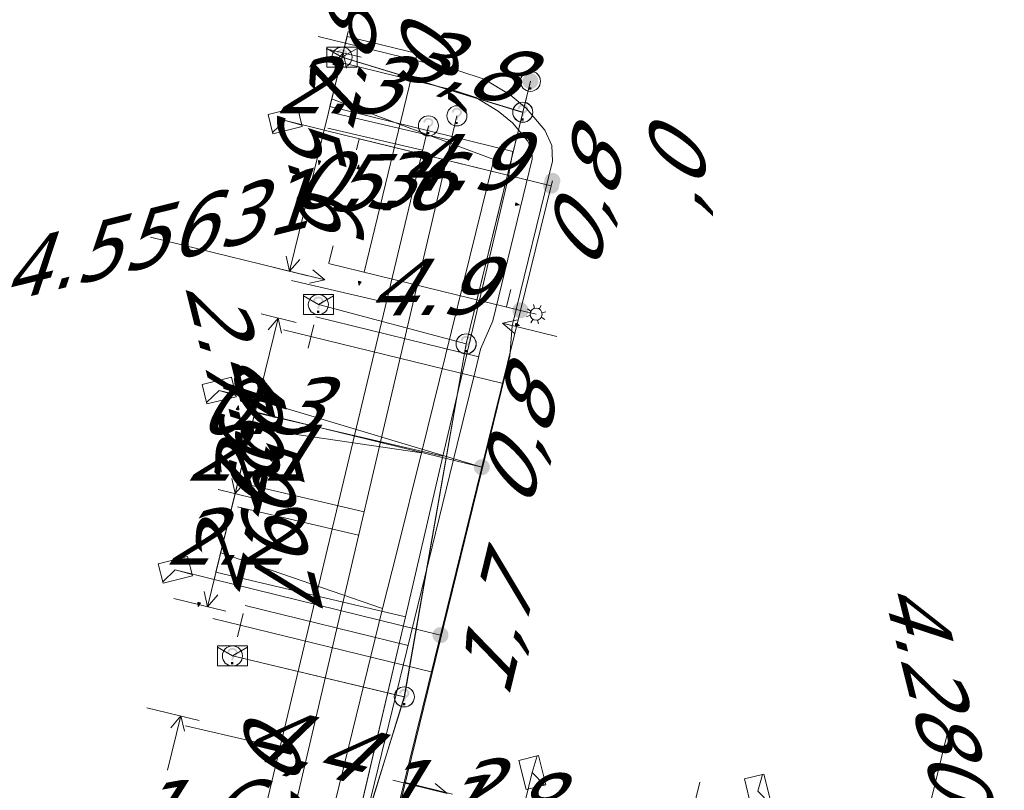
# Model space of a CAD drawing. Header units: metres. Extents: x 124576 to 133557, y 395865 to 402386.
# Tile 64 of 256: x 126165 to 126189, y 398108 to 398128. Entities that reach past the tile are written whole.
import ezdxf
from ezdxf.enums import TextEntityAlignment as Align

# ---------------------------------------------------------------- set-up
doc = ezdxf.new("R2010")
doc.units = ezdxf.units.M
doc.header["$MEASUREMENT"] = 0
for name, color, linetype, lineweight, true_color in [('LG_Datatransport_KPN_BV', 3, 'Continuous', 13, 0x00ff00), ('LG_Datatransport_Reggefiber_Operator_BV', 3, 'Continuous', 13, 0x00ff00), ('LG_Datatransport_Ziggo_BV', 3, 'Continuous', 13, 0x00ff00), ('LG_Laag_Spanning_Enexis_Netbeheer_BV', 7, 'Continuous', 13, 0x960000), ('LG_Riool_Vrij_Verval_Gemeente_Tilburg_Ruimtelijke_Uitvoering', 7, 'Continuous', 13, 0xca00a0), ('LG_unet-4_Brabant_Water', 5, 'Continuous', 13, 0x0000ff), ('LG_warmte_Ennatuurlijk_BV', 7, 'Continuous', 13, 0x008080), ('MV_Datatransport_lijn', 3, 'Continuous', 0, 0x00ff00), ('MV_warmte_lijn', 7, 'Continuous', 0, 0x008080)]:
    doc.layers.add(name, color=color, linetype=linetype, lineweight=lineweight, true_color=true_color)
for name, color, linetype, lineweight in [('LG_Datatransport_P_KPN_BV', 7, 'Continuous', 0), ('LG_Laag_Spanning_P_Enexis_Netbeheer_BV', 7, 'Continuous', 0), ('LG_overig_P_Gemeente_Tilburg_Ruimtelijke_Uitvoering', 7, 'Continuous', 0), ('MV_Datatransport', 7, 'Continuous', 0), ('MV_Laag_Spanning', 7, 'Continuous', 0), ('MV_Laag_Spanning_lijn', 7, 'Continuous', 0), ('MV_Laag_Spanning_pijl', 7, 'Continuous', 0), ('MV_unet-4', 7, 'Continuous', 0), ('MV_warmte', 7, 'Continuous', 0)]:
    doc.layers.add(name, color=color, linetype=linetype, lineweight=lineweight)
doc.styles.add('Klic_Annotatie', font='verdanai.ttf', dxfattribs={"oblique": 20, "height": 1.4})

# ---------------------------------------------------------------- blocks, each defined once
blk = doc.blocks.new('Mof')
at = {"layer": 'LG_Laag_Spanning_P_Enexis_Netbeheer_BV'}
h = blk.add_hatch(color=256, dxfattribs=at)
edge = h.paths.add_edge_path()
edge.add_arc((0, 0), 2, 0, 360)
blk = doc.blocks.new('DeliveryPoint')
at = {"layer": 'LG_Laag_Spanning_P_Enexis_Netbeheer_BV', "flags": 128}
blk.add_lwpolyline([(-3.75, -2.5), (3.75, -2.5), (3.75, 2.5), (-3.75, 2.5), (-3.75, -2.5)], close=True, dxfattribs=at)
blk.add_lwpolyline([(-3.75, 2.5), (-3.75, 2.16), (0, 0), (3.75, 2.16)], dxfattribs=at)
blk = doc.blocks.new('Streetlight')
at = {"layer": 'LG_Laag_Spanning_P_Enexis_Netbeheer_BV'}
for p, q in [((0, 2.5), (0, 1.5)), ((-1.77, 1.77), (-1.06, 1.06)), ((1.77, 1.77), (1.06, 1.06)), ((-1.06, -1.06), (-1.77, -1.77)), ((0, -1.5), (0, -2.5)), ((1.06, -1.06), (1.77, -1.77))]:
    blk.add_line(p, q, dxfattribs=at)
at = {"layer": 'LG_Laag_Spanning_P_Enexis_Netbeheer_BV', "flags": 128}
for points in [[(-2.5, 0), (-1.5, 0)], [(1.5, 0), (2.5, 0)]]:
    blk.add_lwpolyline(points, dxfattribs=at)
at = {"layer": 'LG_Laag_Spanning_P_Enexis_Netbeheer_BV'}
blk.add_circle((0, 0), 1.5, dxfattribs=at)
blk = doc.blocks.new('m_pijl')
at = {"layer": 'MV_Laag_Spanning_pijl'}
blk.add_hatch(color=7, dxfattribs=at).paths.add_polyline_path([(-1, -0.33), (-1, 0), (-1, 0.33), (0, 0)])
at = {"layer": 'MV_Laag_Spanning_pijl', "flags": 128}
blk.add_lwpolyline([(-1, 0), (-1, 0.33), (0, 0), (-1, -0.33), (-1, 0)], close=True, dxfattribs=at)
blk = doc.blocks.new('Onbekend_1')
at = {"layer": 'LG_overig_P_Gemeente_Tilburg_Ruimtelijke_Uitvoering'}
blk.add_hatch(color=256, dxfattribs=at).paths.add_polyline_path([(-0.25, -1.07, -0.262633), (0.23, 0.15), (0.59, 0.47, 0.379827), (0.7, 1.26), (0.69, 1.26, 0.228508), (-0.03, 1.53), (-0.03, 1.52, 0.459053), (-0.82, 0.79), (-1.29, 0.85, -0.414214), (-0.08, 2, -0.243799), (1.09, 1.52, -0.379827), (0.9, 0.11), (0.54, -0.2, 0.262633), (0.23, -1.08), (-0.17, -1.07)])
blk.add_circle((0, 0), 2.5, dxfattribs=at)
at = {"layer": 'LG_overig_P_Gemeente_Tilburg_Ruimtelijke_Uitvoering', "extrusion": (0, 0, -1)}
blk.add_solid([(0.34, -2.06), (-0.21, -2.06), (0.34, -1.51), (-0.21, -1.51)], dxfattribs=at)
blk = doc.blocks.new('Onbekend_3')
at = {"layer": 'LG_Datatransport_P_KPN_BV'}
blk.add_hatch(color=256, dxfattribs=at).paths.add_polyline_path([(-0.25, -1.07, -0.262633), (0.23, 0.15), (0.59, 0.47, 0.379827), (0.7, 1.26), (0.69, 1.26, 0.228508), (-0.03, 1.53), (-0.03, 1.52, 0.459053), (-0.82, 0.79), (-1.29, 0.85, -0.414214), (-0.08, 2, -0.243799), (1.09, 1.52, -0.379827), (0.9, 0.11), (0.54, -0.2, 0.262633), (0.23, -1.08), (-0.17, -1.07)])
blk.add_circle((0, 0), 2.5, dxfattribs=at)
at = {"layer": 'LG_Datatransport_P_KPN_BV', "extrusion": (0, 0, -1)}
blk.add_solid([(0.34, -2.06), (-0.21, -2.06), (0.34, -1.51), (-0.21, -1.51)], dxfattribs=at)
blk = doc.blocks.new('Mof_2')
at = {"layer": 'LG_Datatransport_P_KPN_BV'}
h = blk.add_hatch(color=256, dxfattribs=at)
edge = h.paths.add_edge_path()
edge.add_arc((0, 0), 2, 0, 360)
blk = doc.blocks.new('PuntVanLevering_1')
at = {"layer": 'LG_Datatransport_P_KPN_BV', "flags": 128}
blk.add_lwpolyline([(-3.75, -2.5), (3.75, -2.5), (3.75, 2.5), (-3.75, 2.5), (-3.75, -2.5)], close=True, dxfattribs=at)
blk.add_lwpolyline([(-3.75, 2.5), (-3.75, 2.16), (0, 0), (3.75, 2.16)], dxfattribs=at)

msp = doc.modelspace()

# ---------------------------------------------------------------- linework, layer by layer
at = {"layer": 'LG_Datatransport_KPN_BV'}
for p, q in [((126177.08, 398125.31), (126172.58, 398126.68)), ((126177.08, 398125.31), (126177.27, 398126.08)), ((126175.67, 398119.54), (126177.08, 398125.31)), ((126175.67, 398119.54), (126171.99, 398120.52)), ((126174.13, 398110.75), (126175.67, 398119.54)), ((126174.13, 398110.75), (126169.85, 398111.77)), ((126172.21, 398104.55), (126174.13, 398110.75))]:
    msp.add_line(p, q, dxfattribs=at)
at = {"layer": 'LG_Datatransport_Reggefiber_Operator_BV'}
for p, q in [((126172.577, 398126.68), (126177.079, 398125.307)), ((126177.079, 398125.307), (126177.269, 398126.084)), ((126175.667, 398119.541), (126177.079, 398125.307)), ((126171.994, 398120.52), (126175.667, 398119.541)), ((126174.131, 398110.752), (126175.667, 398119.541)), ((126169.852, 398111.774), (126174.131, 398110.752)), ((126172.206, 398104.547), (126174.131, 398110.752))]:
    msp.add_line(p, q, dxfattribs=at)
at = {"layer": 'LG_Datatransport_Ziggo_BV'}
for p, q in [((126176.713, 398123.664), (126175.092, 398116.741)), ((126170.411, 398117.836), (126175.092, 398116.741)), ((126175.092, 398116.741), (126174.158, 398112.748)), ((126169.436, 398113.853), (126174.158, 398112.748)), ((126174.158, 398112.748), (126172.542, 398105.842))]:
    msp.add_line(p, q, dxfattribs=at)
at = {"layer": 'LG_Datatransport_Ziggo_BV', "flags": 128}
for points in [[(126172.276, 398125.45), (126176.832, 398124.336), (126176.713, 398123.664), (126175.092, 398116.741), (126174.158, 398112.748), (126172.542, 398105.842), (126172.499, 398105.66), (126172.393, 398105.209), (126172.079, 398104.308), (126171.395, 398101.533), (126169.904, 398095.481), (126169.033, 398091.945), (126168.341, 398092.142), (126168.307, 398092.184)], [(126172.276, 398125.45), (126176.832, 398124.336), (126176.713, 398123.664)], [(126170.411, 398117.836), (126175.092, 398116.741), (126174.158, 398112.748), (126172.542, 398105.842), (126172.499, 398105.66), (126172.393, 398105.209), (126172.079, 398104.308), (126171.395, 398101.533), (126169.904, 398095.481), (126169.033, 398091.945), (126168.341, 398092.142), (126168.307, 398092.184)], [(126169.436, 398113.853), (126174.158, 398112.748), (126172.542, 398105.842), (126172.499, 398105.66), (126172.393, 398105.209), (126172.079, 398104.308), (126171.395, 398101.533), (126169.904, 398095.481), (126169.033, 398091.945), (126168.341, 398092.142), (126168.307, 398092.184)]]:
    msp.add_lwpolyline(points, dxfattribs=at)
at = {"layer": 'LG_Laag_Spanning_Enexis_Netbeheer_BV'}
for p, q in [((126177.022, 398120.376), (126177.411, 398120.281)), ((126176.402, 398105.122), (126177.317, 398108.867))]:
    msp.add_line(p, q, dxfattribs=at)
at = {"layer": 'LG_Laag_Spanning_Enexis_Netbeheer_BV', "flags": 128}
for points in [[(126177.787, 398123.48), (126172.134, 398124.866), (126171.163, 398125.104)], [(126173.058, 398104.286), (126173.091, 398104.421), (126173.346, 398105.455), (126175.03, 398112.289), (126176.06, 398116.472), (126177.022, 398120.376), (126177.787, 398123.48), (126177.817, 398123.602)], [(126173.058, 398104.286), (126173.091, 398104.421), (126173.346, 398105.455), (126175.03, 398112.289), (126176.06, 398116.472), (126177.022, 398120.376), (126177.787, 398123.48), (126177.817, 398123.602)], [(126173.346, 398105.455), (126175.03, 398112.289), (126176.06, 398116.472), (126177.022, 398120.376), (126177.787, 398123.48), (126177.817, 398123.602)], [(126176.06, 398116.472), (126170.971, 398118), (126170.006, 398118.261), (126169.52, 398118.378)], [(126175.03, 398112.289), (126169.399, 398113.676), (126168.428, 398113.915)]]:
    msp.add_lwpolyline(points, dxfattribs=at)
at = {"layer": 'LG_Riool_Vrij_Verval_Gemeente_Tilburg_Ruimtelijke_Uitvoering'}
for p, q in [((126175.44, 398125.22), (126168.93, 398097.44)), ((126172.321, 398125.305), (126175.294, 398124.608)), ((126174.73, 398124.97), (126166.23, 398089.39)), ((126172.228, 398124.916), (126174.58, 398124.365)), ((126171.323, 398121.122), (126173.568, 398120.596)), ((126170.117, 398116.064), (126173.127, 398115.359)), ((126169.978, 398115.48), (126172.99, 398114.774)), ((126168.68, 398110.033), (126170.969, 398109.497))]:
    msp.add_line(p, q, dxfattribs=at)
at = {"layer": 'LG_unet-4_Brabant_Water'}
for p, q in [((126176.36, 398124.13), (126172.32, 398125.64)), ((126174.56, 398116.83), (126170.32, 398117.45)), ((126173.59, 398112.95), (126169.56, 398114.34))]:
    msp.add_line(p, q, dxfattribs=at)
at = {"layer": 'LG_unet-4_Brabant_Water', "flags": 128}
msp.add_lwpolyline([(126171.54, 398104.65), (126171.44, 398105.06), (126171.43, 398105.34), (126171.46, 398105.6), (126171.56, 398105.82), (126171.58, 398105.87), (126171.75, 398106.07), (126171.92, 398106.17), (126172.15, 398107.09), (126172.75, 398109.52), (126173.59, 398112.95), (126173.95, 398114.39), (126174.56, 398116.83), (126176.36, 398124.13)], dxfattribs=at)
at = {"layer": 'LG_warmte_Ennatuurlijk_BV'}
for p, q in [((126172.736, 398127.323), (126172.593, 398126.741)), ((126171.985, 398127.199), (126172.664, 398127.032)), ((126175.983, 398119.22), (126171.923, 398120.213)), ((126171.876, 398120.018), (126171.733, 398119.436)), ((126171.125, 398119.894), (126171.805, 398119.727)), ((126176.593, 398118.556), (126171.805, 398119.727)), ((126174.224, 398112.032), (126170.166, 398113.025)), ((126169.366, 398112.703), (126170.046, 398112.536)), ((126170.118, 398112.827), (126169.975, 398112.245)), ((126174.833, 398111.365), (126170.046, 398112.536))]:
    msp.add_line(p, q, dxfattribs=at)
at = {"layer": 'LG_warmte_Ennatuurlijk_BV', "flags": 128}
for points in [[(126176.758, 398119.233), (126176.818, 398119.994), (126177.82, 398124.091), (126177.805, 398124.48), (126177.628, 398124.864), (126177.174, 398125.399), (126176.762, 398125.745), (126176.119, 398126.132), (126175.491, 398126.341), (126172.664, 398127.032)], [(126176.03, 398119.412), (126176.332, 398120.113), (126177.317, 398124.142), (126177.309, 398124.362), (126177.203, 398124.593), (126176.82, 398125.043), (126176.47, 398125.337), (126175.908, 398125.675), (126175.353, 398125.86), (126172.546, 398126.546)], [(126174.264, 398103.782), (126174.544, 398104.899), (126174.598, 398105.116), (126174.813, 398105.975), (126174.41, 398106.071), (126174.144, 398106.135), (126172.856, 398106.443), (126173.07, 398107.319), (126173.119, 398107.519), (126175.447, 398117.032), (126175.901, 398118.885), (126176.03, 398119.412)], [(126175.174, 398104.331), (126175.325, 398104.934), (126175.381, 398105.157), (126175.724, 398106.528), (126174.906, 398106.723), (126174.584, 398106.8), (126173.763, 398106.997), (126173.847, 398107.34), (126173.906, 398107.578), (126176.758, 398119.233)]]:
    msp.add_lwpolyline(points, dxfattribs=at)
at = {"layer": 'MV_Datatransport_lijn'}
for p, q in [((126172.704, 398127.198), (126172.276, 398125.45)), ((126169.936, 398115.893), (126170.411, 398117.836)), ((126169.936, 398115.893), (126169.436, 398113.853))]:
    msp.add_line(p, q, dxfattribs=at)
at = {"layer": 'MV_Laag_Spanning_lijn'}
for p, q in [((126172.704, 398127.198), (126174.452, 398126.771)), ((126170.42, 398117.853), (126176.06, 398116.472))]:
    msp.add_line(p, q, dxfattribs=at)
at = {"layer": 'MV_Laag_Spanning_pijl'}
for p, q in [((126172.681, 398127.1), (126172.134, 398124.866)), ((126174.452, 398126.771), (126173.127, 398121.33)), ((126172.938, 398124.374), (126173.006, 398124.65)), ((126173.006, 398124.65), (126177.787, 398123.48)), ((126172.246, 398121.545), (126177.022, 398120.376)), ((126170.42, 398117.853), (126170.492, 398118.144)), ((126169.921, 398115.813), (126170.42, 398117.853)), ((126169.921, 398115.813), (126169.399, 398113.676)), ((126175.333, 398108.33), (126174.128, 398108.629))]:
    msp.add_line(p, q, dxfattribs=at)
at = {"layer": 'MV_warmte_lijn'}
for p, q in [((126173.057, 398126.679), (126172.183, 398126.892)), ((126171.275, 398121.349), (126172.605, 398126.789)), ((126172.605, 398126.789), (126172.353, 398126.492)), ((126172.605, 398126.789), (126172.691, 398126.41)), ((126172.149, 398121.136), (126167.811, 398122.196)), ((126172.252, 398121.558), (126172.356, 398121.981)), ((126171.275, 398121.349), (126171.188, 398121.729)), ((126171.727, 398121.239), (126170.852, 398121.453)), ((126171.275, 398121.349), (126171.526, 398121.646)), ((126172.149, 398121.136), (126171.852, 398121.387)), ((126172.149, 398121.136), (126171.77, 398121.049)), ((126176.678, 398120.476), (126176.782, 398120.898)), ((126171.441, 398120.073), (126170.567, 398120.287)), ((126169.921, 398115.813), (126170.99, 398120.184)), ((126170.99, 398120.184), (126170.738, 398119.887)), ((126170.99, 398120.184), (126171.076, 398119.804)), ((126176.575, 398120.053), (126176.954, 398120.14)), ((126176.575, 398120.053), (126176.872, 398119.802)), ((126176.575, 398120.053), (126177.927, 398119.723)), ((126169.232, 398112.996), (126170.293, 398117.334)), ((126169.921, 398115.813), (126169.834, 398116.192)), ((126169.921, 398115.813), (126170.173, 398116.109)), ((126170.373, 398115.702), (126169.498, 398115.916)), ((126169.232, 398112.996), (126169.146, 398113.375)), ((126169.684, 398112.885), (126168.387, 398113.202)), ((126169.232, 398112.996), (126169.484, 398113.292)), ((126169.019, 398110.165), (126167.722, 398110.482)), ((126168.567, 398110.276), (126168.236, 398108.924)), ((126168.567, 398110.276), (126168.315, 398109.979)), ((126168.567, 398110.276), (126168.653, 398109.896)), ((126186.602, 398105.557), (126187.655, 398109.859)), ((126175.198, 398108.345), (126173.846, 398108.676)), ((126175.198, 398108.345), (126174.901, 398108.597)), ((126181.169, 398107.333), (126181.486, 398108.63))]:
    msp.add_line(p, q, dxfattribs=at)

# ---------------------------------------------------------------- block references
at = {"layer": 'LG_Datatransport_P_KPN_BV', "xscale": 0.1, "yscale": 0.1, "zscale": 0.1}
for name, p in [('PuntVanLevering_1', (126172.577, 398126.68)), ('Onbekend_3', (126172.58, 398126.68)), ('Onbekend_3', (126177.27, 398126.08)), ('Mof_2', (126177.269, 398126.084)), ('Onbekend_3', (126177.079, 398125.307)), ('Onbekend_3', (126177.08, 398125.31)), ('PuntVanLevering_1', (126171.994, 398120.52)), ('Onbekend_3', (126171.99, 398120.52)), ('Onbekend_3', (126175.667, 398119.541)), ('Onbekend_3', (126175.67, 398119.54)), ('PuntVanLevering_1', (126169.852, 398111.774)), ('Onbekend_3', (126169.85, 398111.77)), ('Onbekend_3', (126174.13, 398110.75)), ('Onbekend_3', (126174.131, 398110.752))]:
    msp.add_blockref(name, p, dxfattribs=at)
at = {"layer": 'LG_Laag_Spanning_P_Enexis_Netbeheer_BV', "xscale": 0.1, "yscale": 0.1, "zscale": 0.1}
for name, p, rotation in [('DeliveryPoint', (126171.163, 398125.104), 194), ('Mof', (126177.817, 398123.602), 359), ('Mof', (126177.817, 398123.602), 359), ('Streetlight', (126177.411, 398120.281), 14), ('DeliveryPoint', (126169.52, 398118.378), 194), ('DeliveryPoint', (126168.428, 398113.915), 194), ('DeliveryPoint', (126177.317, 398108.867), 284), ('DeliveryPoint', (126182.93, 398108.406), 284)]:
    msp.add_blockref(name, p, dxfattribs=dict(at, rotation=rotation))
for p in [(126177.787, 398123.48), (126177.022, 398120.376), (126176.06, 398116.472), (126175.03, 398112.289)]:
    msp.add_blockref('Mof', p, dxfattribs=at)
at = {"layer": 'LG_overig_P_Gemeente_Tilburg_Ruimtelijke_Uitvoering', "xscale": 0.1, "yscale": 0.1, "zscale": 0.1}
for p in [(126175.44, 398125.22), (126174.73, 398124.97)]:
    msp.add_blockref('Onbekend_1', p, dxfattribs=at)
at = {"layer": 'MV_Laag_Spanning_pijl'}
for p, xscale, yscale, zscale, rotation in [((126172, 398124), 0.09999999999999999, 0.09999999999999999, 0.09999999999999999, 257), ((126173, 398124), 0.1, 0.1, 0.1, 76), ((126177, 398123), 0.1, 0.1, 0.1, 347), ((126173, 398121), 0.09999999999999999, 0.09999999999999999, 0.09999999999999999, 257), ((126177, 398120), 0.1, 0.1, 0.1, 347), ((126170, 398118), 0.1, 0.1, 0.1, 76), ((126170, 398117), 0.1, 0.1, 0.1, 76), ((126169, 398113), 0.09999999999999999, 0.09999999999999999, 0.09999999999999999, 257)]:
    msp.add_blockref('m_pijl', p, dxfattribs=dict(at, xscale=xscale, yscale=yscale, zscale=zscale, rotation=rotation))

# ---------------------------------------------------------------- texts
at = {"layer": 'MV_Datatransport', "style": 'Klic_Annotatie', "oblique": 20}
for s, rotation, p in [('1.8', 76, (126172.49, 398126.324)), ('3,8', 346.3, (126175.423, 398126.535)), ('0,8', 76.3, (126178.591, 398122.932)), ('0,8', 76.3, (126176.936, 398117.008)), ('2.0', 76, (126170.174, 398116.865)), ('2.1', 76, (126169.686, 398114.873)), ('1,7', 76.3, (126176.385, 398112.27)), ('4,4', 346.3, (126171.59, 398109.622))]:
    msp.add_text(s, height=1.4, rotation=rotation, dxfattribs=at).set_placement(p, align=Align.MIDDLE_CENTER)
at = {"layer": 'MV_Laag_Spanning', "style": 'Klic_Annotatie', "oblique": 20}
for s, p in [('2.3', (126172.408, 398125.983)), ('0.3', (126172.753, 398123.617)), ('0.3', (126170.456, 398117.999)), ('2.1', (126170.171, 398116.833)), ('2.2', (126169.66, 398114.745)), ('1.6', (126168.679, 398107.981))]:
    msp.add_text(s, height=1.4, dxfattribs=at).set_placement(p, align=Align.MIDDLE_CENTER)
for s, p in [('4.9', (126175.397, 398124.065)), ('5.6', (126173.672, 398123.568)), ('4.9', (126174.634, 398120.961)), ('1.2', (126174.731, 398108.48)), ('1.8', (126176.207, 398108.113))]:
    msp.add_text(s, height=1.4, rotation=1, dxfattribs=at).set_placement(p, align=Align.MIDDLE_CENTER)
at = {"layer": 'MV_unet-4', "style": 'Klic_Annotatie', "oblique": 20}
for rotation, p in [(89.8, (126174.76, 398126.18)), (88.7, (126180.91, 398123.65)), (89.8, (126170.84, 398108.76))]:
    msp.add_text(',0', height=1.4, rotation=rotation, dxfattribs=at).set_placement(p, align=Align.MIDDLE_CENTER)
at = {"layer": 'MV_warmte', "style": 'Klic_Annotatie', "oblique": 20}
for s, rotation, p in [('5.6', 284, (126171.94, 398124.069)), ('4.55631', 14, (126167.811, 398122.196)), ('2.79997', 284, (126170.293, 398117.334)), ('4.5', 284, (126170.455, 398117.998)), ('4.28051', 284, (126187.655, 398109.859))]:
    msp.add_text(s, height=1.4, rotation=rotation, dxfattribs=at).set_placement(p, align=Align.MIDDLE_CENTER)

doc.saveas('drawing.dxf')
